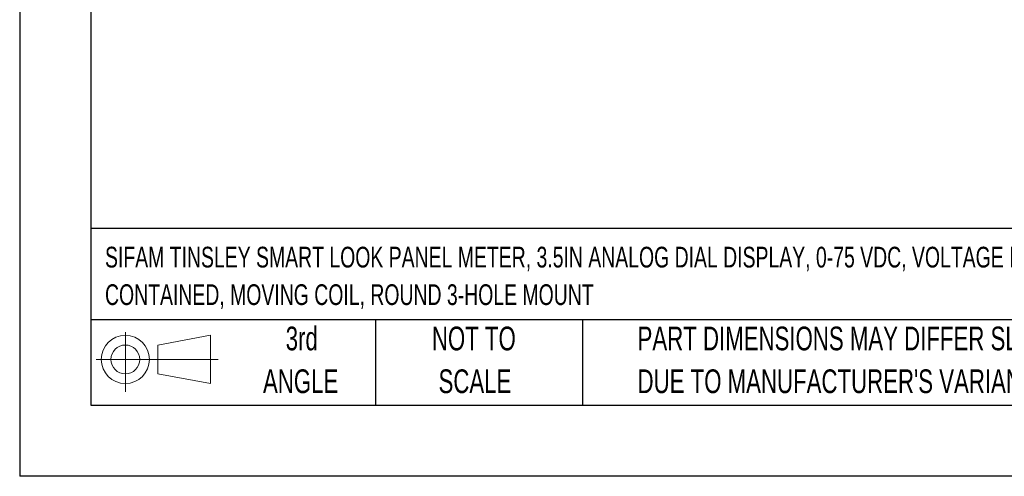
# Model space of a CAD drawing. Header units: millimetres. Extents: x 0 to 489, y 0 to 378.
# Tile 1 of 16: x 0 to 154, y 0 to 71. Entities that reach past the tile are written whole.
import ezdxf

# ---------------------------------------------------------------- set-up
doc = ezdxf.new("R2010")
doc.units = ezdxf.units.MM
doc.header["$LTSCALE"] = 1.75
doc.linetypes.add('CENTERX2', pattern=[20.32, 12.7, -2.54, 2.54, -2.54])
doc.layers.add('SLD-DEFPOINTS', color=7, linetype='Continuous')
doc.layers.add('TEXT', color=140, linetype='Continuous', lineweight=25)
doc.styles.add('SLDTEXTSTYLE0', font='TXT', dxfattribs={"width": 0.7})

# ---------------------------------------------------------------- blocks, each defined once
blk = doc.blocks.new('Block11')
at = {"color": 7, "linetype": 'Continuous', "lineweight": 18}
for p, q in [((4.53, 9.29), (4.53, 0)), ((9.59, 7.29), (17.81, 8.81)), ((17.81, 8.81), (17.81, 1.28)), ((9.59, 2.79), (9.59, 7.29)), ((0, 5.04), (19.03, 5.04)), ((9.59, 2.79), (17.81, 1.28))]:
    blk.add_line(p, q, dxfattribs=at)
for radius in [3.76, 2.25]:
    blk.add_circle((4.53, 5.04), radius, dxfattribs=at)
blk = doc.blocks.new('Block12')
at = {"layer": 'SLD-DEFPOINTS'}
blk.add_blockref('Block11', (0, 0), dxfattribs=at)
blk = doc.blocks.new('SW_NOTE_0')
at = {"layer": 'TEXT', "color": 0, "linetype": 'CENTERX2', "lineweight": 18, "char_height": 3.2375, "attachment_point": 1, "style": 'SLDTEXTSTYLE0'}
for s, insert in [('SIFAM TINSLEY SMART LOOK PANEL METER, 3.5IN ANALOG DIAL DISPLAY, 0-75 VDC, VOLTAGE INPUT, SELF', (0, 4.17)), ('CONTAINED, MOVING COIL, ROUND 3-HOLE MOUNT', (0, -1.69))]:
    blk.add_mtext(s, dxfattribs=dict(at, insert=insert))
blk = doc.blocks.new('SW_NOTE_0_3')
at = {"layer": 'TEXT', "color": 0, "linetype": 'CENTERX2', "lineweight": 18, "char_height": 3.7042, "attachment_point": 1, "style": 'SLDTEXTSTYLE0'}
for s, insert in [('PART DIMENSIONS MAY DIFFER SLIGHTLY', (0, 4.77)), ("DUE TO MANUFACTURER'S VARIANCES", (0, -1.91))]:
    blk.add_mtext(s, dxfattribs=dict(at, insert=insert))
blk = doc.blocks.new('SW_NOTE_0_4')
at = {"layer": 'TEXT', "color": 0, "linetype": 'CENTERX2', "lineweight": 18, "char_height": 3.704, "attachment_point": 2, "style": 'SLDTEXTSTYLE0'}
for s, insert in [('NOT TO', (9.2, 4.77)), ('SCALE', (9.37, -1.91))]:
    blk.add_mtext(s, dxfattribs=dict(at, insert=insert))
blk = doc.blocks.new('SW_NOTE_0_5')
at = {"layer": 'TEXT', "color": 0, "linetype": 'CENTERX2', "lineweight": 18, "char_height": 3.704, "attachment_point": 2, "style": 'SLDTEXTSTYLE0'}
for s, insert in [('3rd', (4.05, 4.77)), ('ANGLE', (3.88, -1.91))]:
    blk.add_mtext(s, dxfattribs=dict(at, insert=insert))

msp = doc.modelspace()

# ---------------------------------------------------------------- linework, layer by layer
at = {"color": 7, "linetype": 'Continuous'}
for p in [(0.004, 377.83), (488.954, 0.005)]:
    msp.add_line(p, (0.004, 0.005), dxfattribs=at)
at = {"layer": 'TEXT'}
for p, q in [((11.112, 366.712), (11.112, 11.112)), ((477.837, 38.721), (11.112, 38.721)), ((477.837, 24.447), (11.112, 24.447)), ((55.562, 24.447), (55.562, 11.112)), ((87.87, 24.447), (87.87, 11.112)), ((11.112, 11.112), (477.837, 11.112))]:
    msp.add_line(p, q, dxfattribs=at)

# ---------------------------------------------------------------- block references
at = {"layer": 'SLD-DEFPOINTS'}
msp.add_blockref('Block12', (11.966, 13.219), dxfattribs=at)
at = {"layer": 'TEXT', "linetype": 'CENTERX2', "lineweight": 18}
for name, p in [('SW_NOTE_0', (13.323, 31.681)), ('SW_NOTE_0_5', (39.983, 18.612)), ('SW_NOTE_0_4', (61.7, 18.612)), ('SW_NOTE_0_3', (96.459, 18.612))]:
    msp.add_blockref(name, p, dxfattribs=at)

doc.saveas('drawing.dxf')
